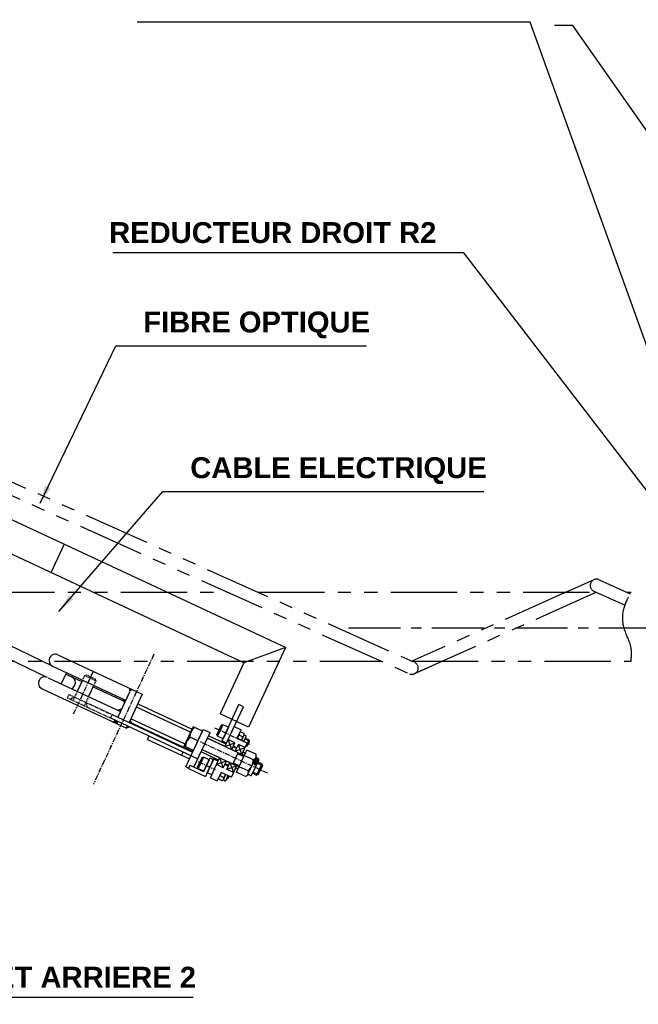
# Model space of a CAD drawing. Extents: x -321 to 3039, y 0 to 2376.
# Tile 17 of 25: x 2056 to 2648, y 895 to 1838. Entities that reach past the tile are written whole.
import ezdxf

# ---------------------------------------------------------------- set-up
doc = ezdxf.new("R2010")
doc.units = 0
doc.header["$LTSCALE"] = 4
doc.header["$MEASUREMENT"] = 0
for name, pattern in [('CENTER', [2, 1.25, -0.25, 0.25, -0.25]), ('HIDDEN', [0.375, 0.25, -0.125]), ('PHANTOM2', [31.75, 15.875, -3.175, 3.175, -3.175, 3.175, -3.175])]:
    doc.linetypes.add(name, pattern=pattern)
for name, color, linetype in [('0000PLEIN', 7, 'CONTINUOUS'), ('AXES', 5, 'CENTER'), ('CACHES', 5, 'HIDDEN'), ('FINS', 5, 'CONTINUOUS'), ('MERGE', 7, 'CONTINUOUS'), ('PHANTOME', 5, 'PHANTOM2')]:
    doc.layers.add(name, color=color, linetype=linetype)
doc.styles.add('ROMANS', font='romans.shx')
doc.dimstyles.new('STANDARD5', dxfattribs={"dimscale": 5, "dimtxt": 3.5, "dimasz": 3.5, "dimexe": 1.75, "dimexo": 1.75, "dimgap": 1.75, "dimtad": 1, "dimtxsty": 'ROMANS', "dimcen": 8.75, "dimclrt": 4, "dimazin": 3, "dimtp": 0.005, "dimtm": 0.005, "dimtfac": 1, "dimtofl": 0, "dimtmove": 0, "dimatfit": 3, "dimtolj": 1})

msp = doc.modelspace()

# ---------------------------------------------------------------- linework, layer by layer
at = {"layer": '0000PLEIN', "linetype": 'CONTINUOUS'}
for p, q in [((2310.51, 1236.62), (1740.51, 1502.42)), ((2270.64, 1222.11), (1740.51, 1469.32)), ((2098.43, 1335.52), (2085.76, 1308.33)), ((2310.51, 1236.62), (2270.64, 1222.11)), ((2310.51, 1236.62), (2275.01, 1160.49)), ((2092.43, 1229.74), (2173.22, 1192.07)), ((2087.36, 1218.87), (2157.27, 1186.27)), ((2270.64, 1222.11), (2247.82, 1173.17)), ((2082.99, 1207.67), (2152.2, 1175.39)), ((2100.72, 1212.64), (2095.65, 1201.76)), ((2100.08, 1211.28), (2115.31, 1204.18)), ((2115.94, 1205.54), (2110.87, 1194.66)), ((2126.82, 1200.47), (2121.75, 1189.59)), ((2126.19, 1199.11), (2156.64, 1184.91)), ((2077.22, 1197.12), (2158, 1159.44)), ((2160.82, 1193.88), (2149.66, 1169.95)), ((2173.22, 1192.07), (2160.54, 1164.88)), ((2167.51, 1179.84), (2219.72, 1155.49)), ((2168.91, 1182.83), (2221.11, 1158.48)), ((2249.1, 1146.1), (2265.83, 1181.99)), ((2252.43, 1141.89), (2270.18, 1179.96)), ((2270.18, 1179.96), (2265.83, 1181.99)), ((2144.23, 1172.49), (2142.71, 1169.23)), ((2142.71, 1169.23), (2226.45, 1130.18)), ((2144.23, 1172.49), (2221.44, 1136.48)), ((2275.01, 1160.49), (2247.82, 1173.17)), ((2145.25, 1165.39), (2147.52, 1166.98)), ((2149.01, 1163.64), (2145.25, 1165.39)), ((2148.77, 1166.4), (2149.01, 1163.64)), ((2159.02, 1161.62), (2158, 1159.44)), ((2158, 1159.44), (2159.02, 1161.62)), ((2161.19, 1160.6), (2158, 1159.44)), ((2160.79, 1165.43), (2221.7, 1137.03)), ((2214.39, 1144.07), (2162.19, 1168.42)), ((2213.5, 1142.17), (2222.13, 1160.66)), ((2230.83, 1156.6), (2222.13, 1160.66)), ((2248.66, 1162.19), (2244.6, 1153.49)), ((2250.25, 1162.77), (2245.18, 1151.89)), ((2250.25, 1162.77), (2248.66, 1162.19)), ((2255.69, 1160.23), (2250.25, 1162.77)), ((2255.69, 1160.23), (2250.62, 1149.36)), ((2252.43, 1141.89), (2261.31, 1160.92)), ((2261.31, 1160.92), (2267.83, 1157.88)), ((2178.16, 1148.72), (2179.68, 1151.98)), ((2214.85, 1122.34), (2231.59, 1158.23)), ((2226.52, 1147.36), (2218.9, 1150.91)), ((2222.21, 1138.11), (2230.83, 1156.6)), ((2222.72, 1122.18), (2238.11, 1155.19)), ((2222.72, 1122.18), (2238.11, 1155.19)), ((2229.49, 1136.7), (2236.59, 1151.93)), ((2231.59, 1158.23), (2238.11, 1155.19)), ((2253.45, 1144.07), (2236.59, 1151.93)), ((2245.18, 1151.89), (2244.6, 1153.49)), ((2250.62, 1149.36), (2245.18, 1151.89)), ((2264.03, 1149.72), (2267.83, 1157.88)), ((2264.11, 1149.89), (2266.23, 1154.43)), ((2269.3, 1151.09), (2266.04, 1152.61)), ((2270.8, 1154.21), (2267.5, 1155.75)), ((2268.46, 1147.86), (2270.58, 1152.41)), ((2270.56, 1146.68), (2272.71, 1151.3)), ((2270.89, 1153.15), (2270.8, 1154.21)), ((2272.42, 1152.1), (2271.23, 1152.66)), ((2178.16, 1148.72), (2218.4, 1129.96)), ((2222.21, 1138.11), (2213.5, 1142.17)), ((2235.58, 1149.75), (2270.92, 1133.27)), ((2251.92, 1142.2), (2235.6, 1149.81)), ((2249.61, 1147.18), (2253.96, 1145.15)), ((2252.43, 1141.89), (2262, 1145.37)), ((2252.43, 1141.89), (2253.45, 1144.07)), ((2258.96, 1138.85), (2255.48, 1148.42)), ((2262, 1145.37), (2255.48, 1148.42)), ((2258.96, 1138.85), (2262, 1145.37)), ((2258.96, 1138.85), (2260.23, 1141.57)), ((2263.49, 1140.05), (2260.23, 1141.57)), ((2263.74, 1140.59), (2260.48, 1142.11)), ((2262.22, 1137.33), (2265.27, 1143.85)), ((2273.82, 1145.16), (2264.03, 1149.72)), ((2271.79, 1140.81), (2265.27, 1143.85)), ((2268.75, 1134.28), (2265.27, 1143.85)), ((2268.75, 1134.28), (2273.82, 1145.16)), ((2272.08, 1149.94), (2275.61, 1148.3)), ((2272.3, 1141.9), (2272.57, 1141.77)), ((2272.57, 1141.77), (2275.61, 1148.3)), ((2273.77, 1142.21), (2272.57, 1141.77)), ((2272.68, 1142.71), (2273.77, 1142.21)), ((2273.77, 1142.21), (2276.05, 1147.1)), ((2276.05, 1147.1), (2275.61, 1148.3)), ((2212.31, 1136.77), (2210.79, 1133.51)), ((2231.78, 1131.66), (2226.7, 1120.79)), ((2246.35, 1128.84), (2229.49, 1136.7)), ((2231.78, 1131.66), (2230.18, 1131.08)), ((2246.79, 1131.22), (2230.48, 1138.82)), ((2230.51, 1138.88), (2265.85, 1122.39)), ((2237.21, 1129.13), (2231.78, 1131.66)), ((2262.22, 1137.33), (2258.96, 1138.85)), ((2264.94, 1136.06), (2259.87, 1125.18)), ((2262.22, 1137.33), (2271.79, 1140.81)), ((2262.22, 1137.33), (2263.49, 1140.05)), ((2263.41, 1117.16), (2273.36, 1138.51)), ((2264.43, 1134.97), (2270.42, 1132.18)), ((2268.75, 1134.28), (2269.76, 1136.46)), ((2270.95, 1133.32), (2268.77, 1134.34)), ((2271.94, 1135.45), (2269.76, 1136.46)), ((2279.58, 1129.11), (2270.88, 1133.17)), ((2270.92, 1133.27), (2271.94, 1135.45)), ((2282.2, 1134.39), (2273.36, 1138.51)), ((2282.42, 1131.88), (2282.2, 1134.39)), ((2214.85, 1122.34), (2217.57, 1121.08)), ((2218.91, 1123.96), (2217.39, 1120.7)), ((2218.91, 1123.96), (2231.97, 1117.87)), ((2230.18, 1131.08), (2226.12, 1122.38)), ((2226.7, 1120.79), (2226.12, 1122.38)), ((2238.05, 1130.92), (2231.97, 1117.87)), ((2237.21, 1129.13), (2232.14, 1118.25)), ((2241.31, 1129.4), (2233.71, 1113.09)), ((2235.41, 1116.73), (2242, 1130.87)), ((2238.05, 1130.92), (2241.31, 1129.4)), ((2238.49, 1111.98), (2247.36, 1131.02)), ((2239.76, 1114.7), (2247.36, 1131.02)), ((2245.84, 1127.75), (2241.49, 1129.78)), ((2253.89, 1127.97), (2244.32, 1124.49)), ((2250.85, 1121.45), (2244.32, 1124.49)), ((2246.35, 1128.84), (2247.36, 1131.02)), ((2247.36, 1131.02), (2250.85, 1121.45)), ((2250.85, 1121.45), (2253.89, 1127.97)), ((2255.63, 1123.19), (2252.37, 1124.71)), ((2252.62, 1125.25), (2253.89, 1127.97)), ((2255.88, 1123.73), (2252.62, 1125.25)), ((2257.15, 1126.45), (2253.89, 1127.97)), ((2254.11, 1119.93), (2257.15, 1126.45)), ((2263.68, 1123.41), (2254.11, 1119.93)), ((2255.88, 1123.73), (2257.15, 1126.45)), ((2257.15, 1126.45), (2260.63, 1116.88)), ((2258.6, 1112.53), (2263.68, 1123.41)), ((2260.38, 1126.27), (2266.36, 1123.48)), ((2262.66, 1121.23), (2263.68, 1123.41)), ((2265.83, 1122.34), (2263.65, 1123.35)), ((2264.84, 1120.22), (2265.85, 1122.39)), ((2274.6, 1118.44), (2265.9, 1122.5)), ((2274.44, 1115.26), (2281.91, 1131.27)), ((2278.14, 1114.68), (2284.73, 1128.82)), ((2280.3, 1124.93), (2283.09, 1130.91)), ((2280.3, 1124.93), (2281.39, 1124.42)), ((2281.39, 1124.42), (2284.18, 1130.4)), ((2287.78, 1125.41), (2282.71, 1114.53)), ((2284.15, 1130.41), (2283.11, 1130.9)), ((2283.43, 1127.44), (2287.78, 1125.41)), ((2288.36, 1123.81), (2284.3, 1115.11)), ((2288.36, 1123.81), (2287.78, 1125.41)), ((2217.39, 1120.7), (2233.71, 1113.09)), ((2232.14, 1118.25), (2226.7, 1120.79)), ((2239.76, 1114.7), (2235.41, 1116.73)), ((2248.82, 1117.1), (2245.01, 1108.94)), ((2248.74, 1116.93), (2246.62, 1112.39)), ((2251.16, 1112.18), (2247.9, 1113.7)), ((2258.6, 1112.53), (2248.82, 1117.1)), ((2253.09, 1114.9), (2250.97, 1110.36)), ((2255.34, 1114.05), (2253.19, 1109.43)), ((2255.61, 1113.93), (2254.09, 1110.66)), ((2260.63, 1116.88), (2254.11, 1119.93)), ((2256.43, 1113.55), (2255.29, 1111.1)), ((2264.84, 1120.22), (2262.66, 1121.23)), ((2272.25, 1113.04), (2263.41, 1117.16)), ((2274.31, 1114.48), (2272.25, 1113.04)), ((2276.55, 1114.1), (2275.5, 1114.58)), ((2278.36, 1116.56), (2282.71, 1114.53)), ((2284.3, 1115.11), (2282.71, 1114.53)), ((2238.49, 1111.98), (2245.01, 1108.94)), ((2249.73, 1109.03), (2246.43, 1110.56)), ((2250.6, 1109.64), (2249.73, 1109.03)), ((2252.39, 1109.14), (2251.2, 1109.7)), ((2253.82, 1110.79), (2254.09, 1110.66)), ((2255.29, 1111.1), (2254.09, 1110.66))]:
    msp.add_line(p, q, dxfattribs=at)
for centre, radius, start, end in [((2089.9, 1224.3), 6, 65, 245), ((2079.75, 1202.55), 6, 65, 245), ((2102.86, 1203.03), 6.3, 293.18969, 65), ((2230.34, 1151.2), 11.44, 128.51896, 181.48104), ((2226.03, 1141.96), 11.44, 128.51896, 181.48104), ((2222.49, 1147.25), 6.3, 137.24721, 172.75279), ((2273.37, 1145.37), 10.3, 135.34714, 153.99361), ((2268.76, 1153.25), 2.8, 116.78679, 193.21321), ((2259.05, 1152.05), 10.3, 335, 354.65286), ((2268.04, 1153.59), 2.8, 296.78679, 5), ((2271.49, 1153.2), 0.6, 185, 245), ((2272.17, 1151.56), 0.6, 335, 65), ((2278.09, 1133.05), 4.21, 290.65414, 5), ((2283.62, 1131.98), 1.2, 185, 245), ((2264.54, 1129.63), 15.05, 311.96497, 358.03503), ((2283.65, 1129.32), 1.2, 335, 65), ((2249.16, 1111.2), 2.8, 116.78679, 193.21321), ((2258.15, 1112.74), 10.3, 156.00639, 174.65286), ((2243.83, 1119.42), 10.3, 315.34714, 335), ((2270.62, 1117.04), 4.21, 305, 19.34586), ((2275, 1113.5), 1.2, 65, 125), ((2277.05, 1115.18), 1.2, 245, 335), ((2248.43, 1111.54), 2.8, 305, 13.21321), ((2250.95, 1109.15), 0.6, 65, 125), ((2252.64, 1109.69), 0.6, 245, 335)]:
    msp.add_arc(centre, radius, start, end, dxfattribs=at)
for points in [[(2164.23, 1196.26), (2160.82, 1193.88), (2160.46, 1198.02)], [(2148.94, 1176.91), (2152.2, 1175.39), (2153.72, 1178.65)], [(2154.01, 1187.79), (2157.27, 1186.27), (2155.75, 1183)], [(2148.77, 1166.4), (2147.52, 1166.98), (2149.01, 1163.64), (2145.25, 1165.39)], [(2158, 1159.44), (2161.19, 1160.6), (2159.02, 1161.62)], [(2163.8, 1163.36), (2160.54, 1164.88), (2162.06, 1168.14)], [(2231.59, 1158.23), (2229.2, 1157.36), (2230.83, 1156.6)], [(2221.44, 1136.48), (2220.57, 1138.87), (2222.21, 1138.11)]]:
    msp.add_solid(points, dxfattribs=at)
at = {"layer": 'AXES', "linetype": 'CENTER', "ltscale": 10}
msp.add_line((2980.71, 1255.23), (2362.01, 1255.23), dxfattribs=at)
at = {"layer": 'AXES', "linetype": 'CENTER'}
for p, q in [((2184.37, 1230.18), (2126.35, 1105.75)), ((2107.44, 1173.1), (2126.77, 1214.56)), ((2242.37, 1159.83), (2276.77, 1143.79)), ((2293.35, 1116.19), (2228.34, 1146.51)), ((2226.61, 1127.45), (2243.16, 1119.73))]:
    msp.add_line(p, q, dxfattribs=at)
at = {"layer": 'CACHES', "linetype": 'HIDDEN'}
for p, q in [((2117.97, 1209.89), (2115.94, 1205.54)), ((2117.97, 1209.89), (2119.57, 1210.47)), ((2117.97, 1209.89), (2128.85, 1204.82)), ((2119.57, 1210.47), (2128.27, 1206.41)), ((2128.85, 1204.82), (2126.82, 1200.47)), ((2128.85, 1204.82), (2128.27, 1206.41)), ((2102.9, 1191.76), (2101.38, 1188.5)), ((2101.38, 1188.5), (2142.71, 1169.23)), ((2102.9, 1191.76), (2144.23, 1172.49)), ((2103.55, 1187.48), (2108.34, 1189.22)), ((2110.87, 1194.66), (2106.82, 1185.96)), ((2121.75, 1189.59), (2117.69, 1180.89)), ((2120.95, 1179.37), (2119.21, 1184.15))]:
    msp.add_line(p, q, dxfattribs=at)
at = {"layer": 'FINS'}
for p, q in [((2271.7, 1149.13), (2276.05, 1147.1)), ((2282.92, 1126.35), (2288.36, 1123.81)), ((2278.87, 1117.65), (2284.3, 1115.11))]:
    msp.add_line(p, q, dxfattribs=at)
at = {"layer": 'FINS', "linetype": 'CONTINUOUS'}
msp.add_line((2254.2, 1111.61), (2255.29, 1111.1), dxfattribs=at)
at = {"layer": 'PHANTOME', "color": 3}
for p, q in [((2087.36, 1218.87), (1437.4, 1530.8)), ((2082.17, 1208.05), (1432.2, 1519.98)), ((2003.53, 1415.28), (2434.07, 1222.46)), ((1997.99, 1404.62), (2429.17, 1211.51)), ((2460.98, 1223.56), (2434.07, 1211.51))]:
    msp.add_line(p, q, dxfattribs=at)
at = {"layer": 'PHANTOME', "color": 3, "linetype": 'PHANTOM2'}
for p, q in [((2605.89, 1301.61), (2575.95, 1288.2)), ((2610.8, 1301.61), (2640.73, 1288.2)), ((2578.99, 1289.56), (2431.62, 1223.56)), ((2608.34, 1289.56), (2436.52, 1212.61)), ((2605.89, 1290.66), (2635.71, 1277.3))]:
    msp.add_line(p, q, dxfattribs=at)
at = {"layer": 'PHANTOME', "color": 1}
for p, q in [((1898.61, 1289.56), (2254.89, 1289.56)), ((2284.25, 1289.56), (2608.34, 1289.56)), ((2637.7, 1289.56), (2641.46, 1289.56)), ((1835.26, 1223.56), (2402.26, 1223.56)), ((2431.62, 1223.56), (2641.46, 1223.56))]:
    msp.add_line(p, q, dxfattribs=at)
at = {"layer": 'PHANTOME', "color": 3}
for centre, start, end in [((2608.34, 1296.13), 65.87423, 245.87423), ((2431.62, 1216.99), 245.87423, 65.87423)]:
    msp.add_arc(centre, 6, start, end, dxfattribs=at)
at = {"layer": 'PHANTOME', "color": 1}
msp.add_spline([(2641.46, 1223.56), (2641.46, 1236.46), (2634.85, 1255.23), (2634.85, 1274.53), (2641.46, 1289.56)], degree=3, dxfattribs=at)

# ---------------------------------------------------------------- texts
at = {"layer": 'MERGE', "color": 4, "style": 'ROMANS'}
for s, insert, char_height, attachment_point in [('\\A1;', (2508.81, 1758.2), 17.5, 6), ('\\fArial|b1|i0|c0|p34;\\C256;REDUCTEUR DROIT R2', (2454.97, 1633.85), 20, 6), ('\\fArial|b1|i0|c0|p34;\\C256;FIBRE OPTIQUE', (2174.13, 1545.48), 20, 4), ('\\fArial|b1|i0|c0|p34;\\C256;CABLE ELECTRIQUE', (2219.16, 1405.99), 20, 4), ('\\fArial|b1|i0|c0|p34;\\C256;GALET ARRIERE 2', (1973.24, 920.8), 20, 4)]:
    msp.add_mtext(s, dxfattribs=dict(at, insert=insert, char_height=char_height, attachment_point=attachment_point))

# ---------------------------------------------------------------- leaders
at = {"layer": 'MERGE', "annotation_type": 0, "has_hookline": 1}
for points, hookline_direction, text_width in [([(2813.78, 1495.6), (2726.28, 2160.2), (2708.78, 2160.2)], 1, 352.89), ([(2716.88, 1357.48), (2544.96, 1835.41), (2527.46, 1835.41)], 1, 350.45), ([(2715.38, 1310.39), (2481.22, 1614.76), (2463.72, 1614.76)], 1, 310.11), ([(2075.31, 1374.74), (2147.88, 1525.55), (2165.38, 1525.55)], 0, 213.87), ([(2093.32, 1271.24), (2192.91, 1386.06), (2210.41, 1386.06)], 0, 281.35), ([(1880.65, 1287.05), (1946.99, 901.71), (1964.49, 901.71)], 0, 248.74), ([(2759.01, 1236.97), (2842.28, 638.08), (2824.78, 638.08)], 1, 480.03)]:
    msp.add_leader(points, dimstyle='STANDARD5', dxfattribs=dict(at, hookline_direction=hookline_direction, text_width=text_width))
at = {"layer": 'MERGE'}
msp.add_leader([(2918.28, 1357.88), (2585.71, 1832.33), (2568.21, 1832.33)], dimstyle='STANDARD5', dxfattribs=at)

doc.saveas('drawing.dxf')
